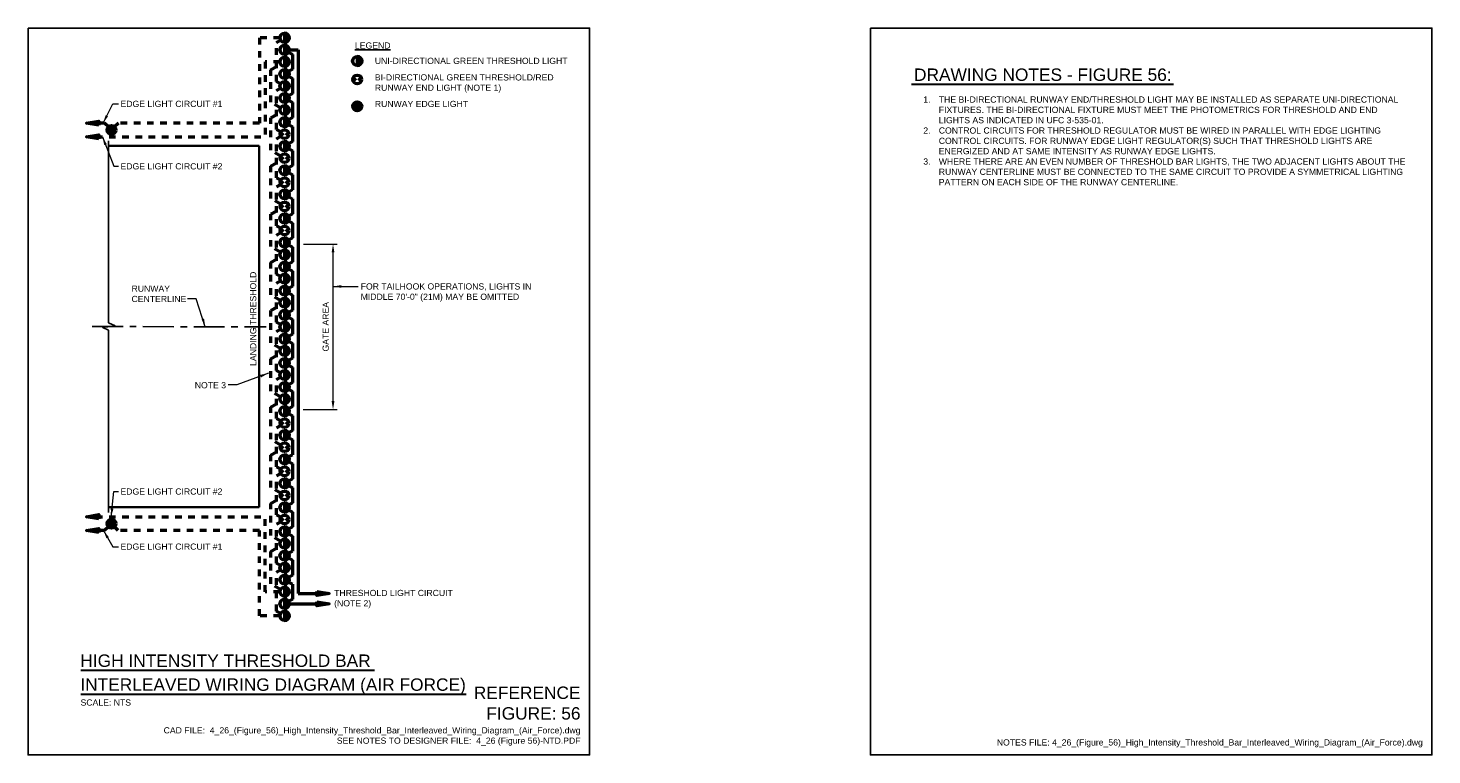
# Model space of a CAD drawing. Header units: inches. Extents: x 0 to 21.3, y 0 to 11.
import ezdxf
from ezdxf.enums import TextEntityAlignment as Align

# ---------------------------------------------------------------- set-up
doc = ezdxf.new("R2010")
doc.units = ezdxf.units.IN
doc.header["$LTSCALE"] = 0.375
doc.header["$MEASUREMENT"] = 0
doc.header["$PDSIZE"] = 2
for name, pattern in [('CENTER', [2, 1.25, -0.25, 0.25, -0.25]), ('DASHED2', [0.375, 0.25, -0.125]), ('HIDDEN2', [0.1875, 0.125, -0.0625])]:
    doc.linetypes.add(name, pattern=pattern)
doc.layers.get('0').update_dxf_attribs({"linetype": 'CONTINUOUS'})
doc.layers.get('DEFPOINTS').update_dxf_attribs({"linetype": 'CONTINUOUS'})
for name, color, linetype, lineweight in [('C-RUNW-EDGE', 6, 'CONTINUOUS', 35), ('E-AFLD-CIRC-SERS', 203, 'CONTINUOUS', 50), ('E-AFLD-LITE-RUNW @ 1', 203, 'CONTINUOUS', 50), ('E-AFLD-LITE-THRS', 203, 'CONTINUOUS', 50), ('E-AFLD-LITE-THRS @ 1', 203, 'CONTINUOUS', 50), ('G-ANNO-RDME', 5, 'CONTINUOUS', 18)]:
    doc.layers.add(name, color=color, linetype=linetype, lineweight=lineweight)
for name, color, linetype in [('G-ANNO-DIMS', 7, 'CONTINUOUS'), ('G-ANNO-SYMB', 6, 'CONTINUOUS'), ('G-ANNO-TEXT', 7, 'CONTINUOUS'), ('G-ANNO-TTLB', 7, 'CONTINUOUS')]:
    doc.layers.add(name, color=color, linetype=linetype)
doc.styles.add('00-E-TITLE-1_1', font='arial.ttf', dxfattribs={"height": 0.1875})
doc.styles.add('01-E-BLDG-1_1', font='arial.ttf', dxfattribs={"height": 0.09375})
doc.styles.add('Arial', font='arial.ttf')
doc.dimstyles.new('01-E-BLDG-1_1', dxfattribs={"dimtxt": 0.09375, "dimasz": 0.125, "dimexe": 0.0625, "dimexo": 0.0625, "dimgap": 0.0625, "dimtad": 1, "dimdec": 4, "dimzin": 3, "dimdsep": 46, "dimlunit": 4, "dimtxsty": '01-E-BLDG-1_1', "dimcen": 0.0625, "dimclrd": 1, "dimclre": 1, "dimclrt": 256, "dimazin": 0, "dimtfac": 1, "dimtdec": 4, "dimtmove": 1, "dimatfit": 3, "dimfxl": 1, "dimfrac": 2, "dimtolj": 1, "dimtzin": 3, "dimlwd": 0, "dimlwe": 0, "dimarcsym": 0})

# ---------------------------------------------------------------- blocks, each defined once
blk = doc.blocks.new('THL')
at = {"linetype": 'Continuous'}
h = blk.add_hatch(color=0, dxfattribs=at)
h.dxf.hatch_style = 1
h.paths.add_polyline_path([(0, -0.278, 0.997523), (0, 0.278)])
at = {"color": 0, "linetype": 'Continuous'}
blk.add_line((0, 0.278), (0, -0.278), dxfattribs=at)
blk.add_circle((-0.001, 0), 0.278, dxfattribs=at)
blk.add_arc((-0.001, 0), 0.278, 270.14204, 89.85796, dxfattribs=at)
blk = doc.blocks.new('RWLSF')
at = {"color": 0, "linetype": 'Continuous'}
for p, q in [((-0.036, 0.037), (-0.063, 0.064)), ((0, -0.051), (0, 0.051)), ((0.037, 0.037), (0.063, 0.063)), ((-0.063, -0.063), (-0.036, -0.036)), ((0.063, -0.062), (0.037, -0.036))]:
    blk.add_line(p, q, dxfattribs=at)
for radius in [0.0891, 0.0511]:
    blk.add_circle((0, 0), radius, dxfattribs=at)
blk = doc.blocks.new('A$C3B9D3950')
at = {"layer": 'E-AFLD-LITE-THRS'}
for points in [[(-0.075, 0.075, 0.414214), (-0.075, -0.075), (0, 0)], [(0.075, 0.075), (0, 0), (0.075, -0.075, 0.414214)]]:
    blk.add_hatch(color=256, dxfattribs=at).paths.add_polyline_path(points)
blk.add_circle((0, 0), 0.106, dxfattribs=at)
blk = doc.blocks.new('BREAK')
at = {"color": 0, "linetype": 'Continuous', "flags": 128}
blk.add_lwpolyline([(0, 0), (0.046625, 0.097375), (0.069125, -0.090125), (0.112375, 0)], dxfattribs=at)
blk = doc.blocks.new('*D5')
at = {"layer": 'DEFPOINTS', "color": 0, "transparency": 16777216}
for p in [(4.108, 7.731), (4.616, 7.731), (4.103, 5.229)]:
    blk.add_point(p, dxfattribs=at)
at = {"layer": 'G-ANNO-DIMS', "color": 1, "lineweight": 0, "transparency": 16777216}
for p, q in [((4.17, 7.731), (4.678, 7.731)), ((4.616, 5.354), (4.616, 7.606)), ((4.166, 5.229), (4.678, 5.229))]:
    blk.add_line(p, q, dxfattribs=at)
at = {"layer": 'G-ANNO-DIMS', "color": 1, "transparency": 16777216}
for points in [[(4.595, 7.606), (4.637, 7.606), (4.616, 7.731)], [(4.595, 5.354), (4.637, 5.354), (4.616, 5.229)]]:
    blk.add_solid(points, dxfattribs=at)
at = {"layer": 'G-ANNO-DIMS', "transparency": 16777216, "insert": (4.505, 6.48), "char_height": 0.09375, "attachment_point": 5, "rotation": 90, "style": '01-E-BLDG-1_1'}
blk.add_mtext('\\A1;GATE AREA', dxfattribs=at)
blk = doc.blocks.new('HRUN1')
at = {"linetype": 'Continuous'}
h = blk.add_hatch(color=0, dxfattribs=at)
h.dxf.hatch_style = 1
h.paths.add_polyline_path([(-0.092, 0.0625), (-0.092, -0.0625), (0.283, 0)])
at = {"linetype": 'Continuous', "flags": 128}
blk.add_lwpolyline([(-0.092, 0.0625), (0.283, 0), (-0.092, -0.0625)], close=True, dxfattribs=at)

msp = doc.modelspace()

# ---------------------------------------------------------------- linework, layer by layer
at = {"layer": 'C-RUNW-EDGE'}
for p, q in [((1.21928, 9.21631), (3.49741, 9.21631)), ((3.49741, 9.21631), (3.49741, 3.74881)), ((1.21928, 3.74881), (3.49741, 3.74881))]:
    msp.add_line(p, q, dxfattribs=at)
at = {"layer": 'E-AFLD-CIRC-SERS', "linetype": 'DASHED2'}
for p, q in [((3.81319, 10.85286), (3.50105, 10.85286)), ((3.50105, 10.85286), (3.50105, 9.56191)), ((3.76161, 10.78298), (3.82249, 10.81814)), ((3.76161, 10.19373), (3.76161, 10.78298)), ((3.82249, 10.15858), (3.76161, 10.19373)), ((3.76161, 10.05398), (3.82249, 10.08914)), ((3.76161, 9.46473), (3.76161, 10.05398)), ((1.15694, 9.56191), (1.02518, 9.56191)), ((1.21526, 9.5052), (1.15694, 9.56191)), ((1.36693, 9.56191), (1.3095, 9.50448)), ((3.50105, 9.56191), (1.36693, 9.56191)), ((3.82548, 9.42786), (3.76161, 9.46473)), ((3.76161, 9.32498), (3.82548, 9.36186)), ((3.76161, 8.73573), (3.76161, 9.32498)), ((3.82548, 8.69886), (3.76161, 8.73573)), ((3.76161, 8.59598), (3.82548, 8.63286)), ((3.76161, 8.00673), (3.76161, 8.59598)), ((3.82548, 7.96986), (3.76161, 8.00673)), ((3.76161, 7.86698), (3.82548, 7.90386)), ((3.76161, 7.27773), (3.76161, 7.86698)), ((3.82249, 7.24258), (3.76161, 7.27773)), ((3.76161, 7.13798), (3.82249, 7.17314)), ((3.76161, 6.54873), (3.76161, 7.13798)), ((3.82249, 6.51358), (3.76161, 6.54873)), ((3.76161, 6.40898), (3.82249, 6.44414)), ((3.76161, 5.81973), (3.76161, 6.40898)), ((3.82249, 5.78458), (3.76161, 5.81973)), ((3.76161, 5.67998), (3.82249, 5.71514)), ((3.76161, 5.09073), (3.76161, 5.67998)), ((3.82548, 5.05386), (3.76161, 5.09073)), ((3.76161, 4.95098), (3.82548, 4.98786)), ((3.76161, 4.36173), (3.76161, 4.95098)), ((3.82548, 4.32486), (3.76161, 4.36173)), ((3.76161, 4.22198), (3.82548, 4.25886)), ((3.76161, 3.63273), (3.76161, 4.22198)), ((3.82548, 3.59586), (3.76161, 3.63273)), ((1.21515, 3.45312), (1.15781, 3.39581)), ((1.36612, 3.39581), (1.30995, 3.45347)), ((3.76161, 3.49298), (3.82548, 3.52986)), ((3.76161, 2.90373), (3.76161, 3.49298)), ((1.15781, 3.39581), (1.02518, 3.39581)), ((3.50105, 3.39581), (1.36612, 3.39581)), ((3.50105, 2.10486), (3.50105, 3.39581)), ((3.82249, 2.86858), (3.76161, 2.90373)), ((3.76161, 2.76398), (3.82249, 2.79914)), ((3.76161, 2.17473), (3.76161, 2.76398)), ((3.82249, 2.13958), (3.76161, 2.17473)), ((3.81319, 2.10486), (3.50105, 2.10486))]:
    msp.add_line(p, q, dxfattribs=at)
at = {"layer": 'E-AFLD-CIRC-SERS'}
for p, q in [((3.94277, 10.63589), (4.00366, 10.60073)), ((3.95208, 10.67061), (4.09051, 10.67061)), ((4.09051, 10.67061), (4.09051, 2.44336)), ((4.00366, 10.60073), (4.00366, 10.37598)), ((4.00366, 10.37598), (3.94277, 10.34083)), ((3.94277, 10.27139), (4.00366, 10.23623)), ((4.00366, 10.23623), (4.00366, 10.01148)), ((4.00366, 10.01148), (3.94277, 9.97633)), ((3.94277, 9.90689), (4.00366, 9.87173)), ((4.00366, 9.87173), (4.00366, 9.64698)), ((4.00366, 9.64698), (3.94277, 9.61183)), ((3.94277, 9.54239), (4.00366, 9.50723)), ((4.00366, 9.50723), (4.00366, 9.28248)), ((4.00366, 9.28248), (3.94277, 9.24733)), ((3.94277, 9.17789), (4.00366, 9.14273)), ((4.00366, 9.14273), (4.00366, 8.91798)), ((4.00366, 8.91798), (3.94277, 8.88283)), ((3.94277, 8.81339), (4.00366, 8.77823)), ((4.00366, 8.77823), (4.00366, 8.55348)), ((4.00366, 8.55348), (3.93202, 8.51213)), ((3.93202, 8.45509), (4.00366, 8.41373)), ((4.00366, 8.41373), (4.00366, 8.18898)), ((4.00366, 8.18898), (3.94277, 8.15383)), ((3.94277, 8.08439), (4.00366, 8.04923)), ((4.00366, 8.04923), (4.00366, 7.82448)), ((4.00366, 7.82448), (3.94277, 7.78933)), ((3.94277, 7.71989), (4.00366, 7.68473)), ((4.00366, 7.68473), (4.00366, 7.45998)), ((4.00366, 7.45998), (3.94277, 7.42483)), ((3.94277, 7.35539), (4.00366, 7.32023)), ((4.00366, 7.32023), (4.00366, 7.09548)), ((4.00366, 7.09548), (3.94277, 7.06033)), ((3.94277, 6.99089), (4.00366, 6.95573)), ((4.00366, 6.95573), (4.00366, 6.73098)), ((4.00366, 6.73098), (3.94277, 6.69583)), ((3.94277, 6.62639), (4.00366, 6.59123)), ((4.00366, 6.59123), (4.00366, 6.36648)), ((4.00366, 6.36648), (3.94277, 6.33133)), ((3.94277, 6.26189), (4.00366, 6.22673)), ((4.00366, 6.22673), (4.00366, 6.00198)), ((4.00366, 6.00198), (3.94277, 5.96683)), ((3.94277, 5.89739), (4.00366, 5.86223)), ((4.00366, 5.86223), (4.00366, 5.63748)), ((4.00366, 5.63748), (3.94277, 5.60233)), ((3.94277, 5.53289), (4.00366, 5.49773)), ((4.00366, 5.49773), (4.00366, 5.27298)), ((4.00366, 5.27298), (3.94277, 5.23783)), ((3.94277, 5.16839), (4.00366, 5.13323)), ((4.00366, 5.13323), (4.00366, 4.90848)), ((4.00366, 4.90848), (3.94277, 4.87333)), ((3.94277, 4.80389), (4.00366, 4.76873)), ((4.00366, 4.76873), (4.00366, 4.54398)), ((4.00366, 4.54398), (3.94277, 4.50883)), ((3.94277, 4.43939), (4.00366, 4.40423)), ((4.00366, 4.40423), (4.00366, 4.17948)), ((4.00366, 4.17948), (3.94277, 4.14433)), ((3.94277, 4.07489), (4.00366, 4.03973)), ((4.00366, 4.03973), (4.00366, 3.81498)), ((4.00366, 3.81498), (3.94277, 3.77983)), ((3.94277, 3.71039), (4.00366, 3.67523)), ((4.00366, 3.67523), (4.00366, 3.45048)), ((4.00366, 3.45048), (3.94277, 3.41533)), ((3.94277, 3.34589), (4.00366, 3.31073)), ((4.00366, 3.31073), (4.00366, 3.08598)), ((4.00366, 3.08598), (3.94277, 3.05083)), ((3.94277, 2.98139), (4.00366, 2.94623)), ((4.00366, 2.94623), (4.00366, 2.72148)), ((4.00366, 2.72148), (3.94277, 2.68633)), ((3.94277, 2.61689), (4.00366, 2.58173)), ((4.00366, 2.58173), (4.00366, 2.35698)), ((4.00366, 2.35698), (3.94277, 2.32183)), ((4.09051, 2.44336), (4.41658, 2.44336)), ((3.95208, 2.28711), (4.41658, 2.28711))]:
    msp.add_line(p, q, dxfattribs=at)
at = {"layer": 'E-AFLD-CIRC-SERS', "linetype": 'HIDDEN2'}
for p, q in [((3.81319, 10.48836), (3.5879, 10.48836)), ((3.5879, 10.48836), (3.5879, 9.35281)), ((3.67475, 10.36834), (3.82249, 10.45364)), ((3.67475, 9.87938), (3.67475, 10.36834)), ((3.82249, 9.79408), (3.67475, 9.87938)), ((3.67475, 9.63934), (3.82249, 9.72464)), ((3.67475, 9.15038), (3.67475, 9.63934)), ((1.02518, 9.35281), (3.5879, 9.35281)), ((3.82548, 9.06336), (3.67475, 9.15038)), ((3.67475, 8.91034), (3.82548, 8.99736)), ((3.67475, 8.42138), (3.67475, 8.91034)), ((3.82548, 8.33436), (3.67475, 8.42138)), ((3.67475, 8.18134), (3.82548, 8.26836)), ((3.67475, 7.69238), (3.67475, 8.18134)), ((3.82249, 7.60708), (3.67475, 7.69238)), ((3.67475, 7.45234), (3.82249, 7.53764)), ((3.67475, 6.96338), (3.67475, 7.45234)), ((3.82249, 6.87808), (3.67475, 6.96338)), ((3.67475, 6.72334), (3.82249, 6.80864)), ((3.67475, 6.23438), (3.67475, 6.72334)), ((3.82249, 6.14908), (3.67475, 6.23438)), ((3.67475, 5.99434), (3.82249, 6.07964)), ((3.67475, 5.50538), (3.67475, 5.99434)), ((3.82249, 5.42008), (3.67475, 5.50538)), ((3.67475, 5.26534), (3.82249, 5.35064)), ((3.67475, 4.77638), (3.67475, 5.26534)), ((3.82548, 4.68936), (3.67475, 4.77638)), ((3.67475, 4.53634), (3.82548, 4.62336)), ((3.67475, 4.04738), (3.67475, 4.53634)), ((3.82548, 3.96036), (3.67475, 4.04738)), ((3.67475, 3.80734), (3.82548, 3.89436)), ((3.67475, 3.31838), (3.67475, 3.80734)), ((1.02518, 3.60491), (3.5879, 3.60491)), ((3.5879, 2.46936), (3.5879, 3.60491)), ((3.82249, 3.23308), (3.67475, 3.31838)), ((3.67475, 3.07834), (3.82249, 3.16364)), ((3.67475, 2.58938), (3.67475, 3.07834)), ((3.82249, 2.50408), (3.67475, 2.58938)), ((3.81319, 2.46936), (3.5879, 2.46936))]:
    msp.add_line(p, q, dxfattribs=at)
at = {"layer": 'G-ANNO-DIMS', "linetype": 'CENTER'}
msp.add_line((0.96928, 6.48256), (3.60233, 6.47859), dxfattribs=at)
at = {"layer": 'G-ANNO-SYMB'}
for p, q in [((1.21928, 6.53973), (1.21928, 9.29444)), ((1.21928, 3.67069), (1.21928, 6.42736))]:
    msp.add_line(p, q, dxfattribs=at)
at = {"layer": 'G-ANNO-TEXT', "linetype": 'Continuous', "lineweight": 30}
for p, q in [((13.3713, 10.14903), (17.33864, 10.14903)), ((0.80078, 1.28046), (5.24414, 1.28046)), ((0.80078, 0.91852), (6.63126, 0.91852))]:
    msp.add_line(p, q, dxfattribs=at)
at = {"layer": 'G-ANNO-TTLB'}
for points in [[(0, 11), (8.5, 11), (8.5, 0), (0, 0)], [(12.75, 11), (21.25, 11), (21.25, 0), (12.75, 0)]]:
    msp.add_lwpolyline(points, close=True, dxfattribs=at)

# ---------------------------------------------------------------- block references
at = {"layer": 'E-AFLD-CIRC-SERS', "xscale": 0.5, "yscale": 0.5, "zscale": 0.5, "rotation": 180}
for p in [(1.02518, 9.56191), (1.02518, 9.35281), (1.02518, 3.60491), (1.02518, 3.39581)]:
    msp.add_blockref('HRUN1', p, dxfattribs=at)
at = {"layer": 'E-AFLD-CIRC-SERS', "xscale": 0.5, "yscale": 0.5, "zscale": 0.5}
for p in [(4.41658, 2.44336), (4.41658, 2.28711)]:
    msp.add_blockref('HRUN1', p, dxfattribs=at)
at = {"layer": 'E-AFLD-LITE-RUNW @ 1', "xscale": 0.75, "yscale": 0.75, "zscale": 0.75}
for p in [(4.98282, 9.81665), (1.26238, 9.45736), (1.26238, 3.50036)]:
    msp.add_blockref('RWLSF', p, dxfattribs=at)
at = {"layer": 'E-AFLD-LITE-THRS', "xscale": 0.625, "yscale": 0.625, "zscale": 0.625}
for p in [(4.98282, 10.2236), (3.88263, 9.39486), (3.88263, 9.03036), (3.88263, 8.66586), (3.88263, 8.30136), (3.88263, 7.93686), (3.88263, 5.02086), (3.88263, 4.65636), (3.88263, 4.29186), (3.88263, 3.92736), (3.88263, 3.56286)]:
    msp.add_blockref('A$C3B9D3950', p, dxfattribs=at)
at = {"layer": 'E-AFLD-LITE-THRS @ 1', "xscale": 0.25, "yscale": 0.25, "zscale": 0.25}
for p in [(3.8828, 10.85286), (3.8828, 10.67061), (3.8828, 10.48836), (4.98282, 10.50143), (3.8828, 10.30611), (3.8828, 10.12386), (3.8828, 9.94161), (3.8828, 9.75936), (3.8828, 9.57711), (3.8828, 9.21261), (3.8828, 8.84811), (3.8828, 8.48361), (3.8828, 8.11911), (3.8828, 7.75461), (3.8828, 7.57236), (3.8828, 7.39011), (3.8828, 7.20786), (3.8828, 7.02561), (3.8828, 6.84336), (3.8828, 6.66111), (3.8828, 6.47886), (3.8828, 6.29661), (3.8828, 6.11436), (3.8828, 5.93211), (3.8828, 5.74986), (3.8828, 5.56761), (3.8828, 5.38536), (3.8828, 5.20311), (3.8828, 4.83861), (3.8828, 4.47411), (3.8828, 4.10961), (3.8828, 3.74511), (3.8828, 3.38061), (3.8828, 3.19836), (3.8828, 3.01611), (3.8828, 2.83386), (3.8828, 2.65161), (3.8828, 2.46936), (3.8828, 2.28711), (3.8828, 2.10486)]:
    msp.add_blockref('THL', p, dxfattribs=at)
at = {"layer": 'G-ANNO-SYMB', "rotation": 270}
msp.add_blockref('BREAK', (1.21928, 6.53973), dxfattribs=at)

# ---------------------------------------------------------------- texts
at = {"layer": 'G-ANNO-RDME', "attachment_point": 9, "rotation": 0}
for s, insert, char_height, width, style in [('REFERENCE FIGURE: 56', (8.36242, 0.53204), 0.1875, 1.660137, '00-E-TITLE-1_1'), ('CAD FILE:  4_26_(Figure_56)_High_Intensity_Threshold_Bar_Interleaved_Wiring_Diagram_(Air_Force).dwg\\PSEE NOTES TO DESIGNER FILE:  4_26 (Figure 56)-NTD.PDF', (8.36242, 0.14071), 0.09375, 6.867063, '01-E-BLDG-1_1')]:
    msp.add_mtext(s, dxfattribs=dict(at, insert=insert, char_height=char_height, width=width, style=style))
at = {"layer": 'G-ANNO-RDME', "insert": (21.11242, 0.11416), "char_height": 0.09375, "width": 7.0264495, "attachment_point": 9, "style": '01-E-BLDG-1_1'}
msp.add_mtext('NOTES FILE: 4_26_(Figure_56)_High_Intensity_Threshold_Bar_Interleaved_Wiring_Diagram_(Air_Force).dwg', dxfattribs=at)
at = {"layer": 'G-ANNO-TEXT'}
for s, style, p in [('DRAWING NOTES - FIGURE 56:', '00-E-TITLE-1_1', (13.41045, 10.1447)), ('HIGH INTENSITY THRESHOLD BAR', 'Arial', (0.79105, 1.27614)), ('INTERLEAVED WIRING DIAGRAM (AIR FORCE)', 'Arial', (0.79105, 0.91419))]:
    msp.add_text(s, height=0.1875, dxfattribs=dict(at, style=style)).set_placement(p, align=Align.BOTTOM_LEFT)
at = {"layer": 'G-ANNO-TEXT', "style": '01-E-BLDG-1_1'}
msp.add_text('SCALE: NTS', height=0.09375, dxfattribs=at).set_placement((0.79432, 0.83954), align=Align.TOP_LEFT)
at = {"layer": 'G-ANNO-TEXT', "insert": (4.94818, 10.78312), "char_height": 0.09375, "attachment_point": 1, "rotation": 360, "style": '01-E-BLDG-1_1'}
msp.add_mtext('\\A1;{\\LLEGEND}', dxfattribs=at)
at = {"layer": 'G-ANNO-TEXT', "char_height": 0.09375, "style": '01-E-BLDG-1_1'}
for s, insert, width, attachment_point, rotation in [('\\A1;UNI-DIRECTIONAL GREEN THRESHOLD LIGHT', (5.24868, 10.55072), 2.9424082, 1, 360), ('\\A1;BI-DIRECTIONAL GREEN THRESHOLD/RED RUNWAY END LIGHT (NOTE 1)', (5.24868, 10.30072), 2.7806446, 1, 360), ('\\A1;EDGE LIGHT CIRCUIT #1', (1.39884, 9.90004), 1.5403681, 1, 360), ('\\A1;RUNWAY EDGE LIGHT', (5.24868, 9.89889), 2.7806446, 1, 360), ('\\A1;EDGE LIGHT CIRCUIT #2', (1.39884, 8.95463), 1.5505322, 1, 360), ('\\A1;LANDING THRESHOLD', (3.40751, 6.60059), 1.7402408, 5, 90), ('\\A1;RUNWAY CENTERLINE', (1.56596, 7.10369), 0.8716718, 1, 360), ('FOR TAILHOOK OPERATIONS, LIGHTS IN MIDDLE 70\'-0" (21M) MAY BE OMITTED', (5.03459, 7.13708), 2.5878627, 1, 360), ('\\A1;NOTE 3', (2.52342, 5.64194), 1.6160825, 1, 360), ('\\A1;EDGE LIGHT CIRCUIT #2', (1.39884, 4.03294), 1.5505322, 1, 360), ('\\A1;EDGE LIGHT CIRCUIT #1', (1.39884, 3.19928), 1.5403681, 1, 360), ('\\A1;THRESHOLD LIGHT CIRCUIT\\P(NOTE 2)', (4.63295, 2.49795), 1.8515277, 1, 360)]:
    msp.add_mtext(s, dxfattribs=dict(at, insert=insert, width=width, attachment_point=attachment_point, rotation=rotation))
at = {"layer": 'G-ANNO-TEXT', "insert": (13.41045, 9.96565), "char_height": 0.09375, "width": 7.4237884, "attachment_point": 1, "style": '01-E-BLDG-1_1'}
msp.add_mtext('\\pi-0.23438,l0.375;1.^ITHE BI-DIRECTIONAL RUNWAY END/THRESHOLD LIGHT MAY BE INSTALLED AS SEPARATE UNI-DIRECTIONAL FIXTURES. THE BI-DIRECTIONAL FIXTURE MUST MEET THE PHOTOMETRICS FOR THRESHOLD AND END LIGHTS AS INDICATED IN UFC 3-535-01. \\P2.^ICONTROL CIRCUITS FOR THRESHOLD REGULATOR MUST BE WIRED IN PARALLEL WITH EDGE LIGHTING CONTROL CIRCUITS. FOR RUNWAY EDGE LIGHT REGULATOR(S) SUCH THAT THRESHOLD LIGHTS ARE ENERGIZED AND AT SAME INTENSITY AS RUNWAY EDGE LIGHTS.\\P3.^IWHERE THERE ARE AN EVEN NUMBER OF THRESHOLD BAR LIGHTS, THE TWO ADJACENT LIGHTS ABOUT THE RUNWAY CENTERLINE MUST BE CONNECTED TO THE SAME CIRCUIT TO PROVIDE A SYMMETRICAL LIGHTING PATTERN ON EACH SIDE OF THE RUNWAY CENTERLINE.', dxfattribs=at)

# ---------------------------------------------------------------- dimensions: what is measured, and where the dimension line sits
at = {"layer": 'G-ANNO-DIMS'}
dim = msp.add_linear_dim(base=(4.61588, 7.731), p1=(4.10316, 5.2285), p2=(4.10767, 7.731), angle=90, text='GATE AREA', dimstyle='01-E-BLDG-1_1', dxfattribs=at)
dim.commit()
dim.dimension.update_dxf_attribs({"geometry": '*D5', "text_midpoint": (4.50491, 6.47975)})

# ---------------------------------------------------------------- leaders
at = {"layer": 'G-ANNO-TEXT'}
for points in [[(1.13585, 9.56191), (1.28264, 9.85159), (1.37084, 9.85159)], [(1.12663, 9.35281), (1.29963, 8.90841), (1.37084, 8.90841)], [(4.61588, 7.08943), (4.99516, 7.08943)], [(2.68258, 6.48004), (2.54556, 6.90146), (2.41499, 6.90146)], [(3.63769, 5.77585), (3.16064, 5.59889), (3.03007, 5.59889)], [(1.25835, 3.60491), (1.29963, 3.98672), (1.37084, 3.98672)], [(1.14135, 3.39581), (1.28264, 3.15082), (1.37084, 3.15082)]]:
    msp.add_leader(points, dimstyle='01-E-BLDG-1_1', dxfattribs=at)

doc.saveas('drawing.dxf')
